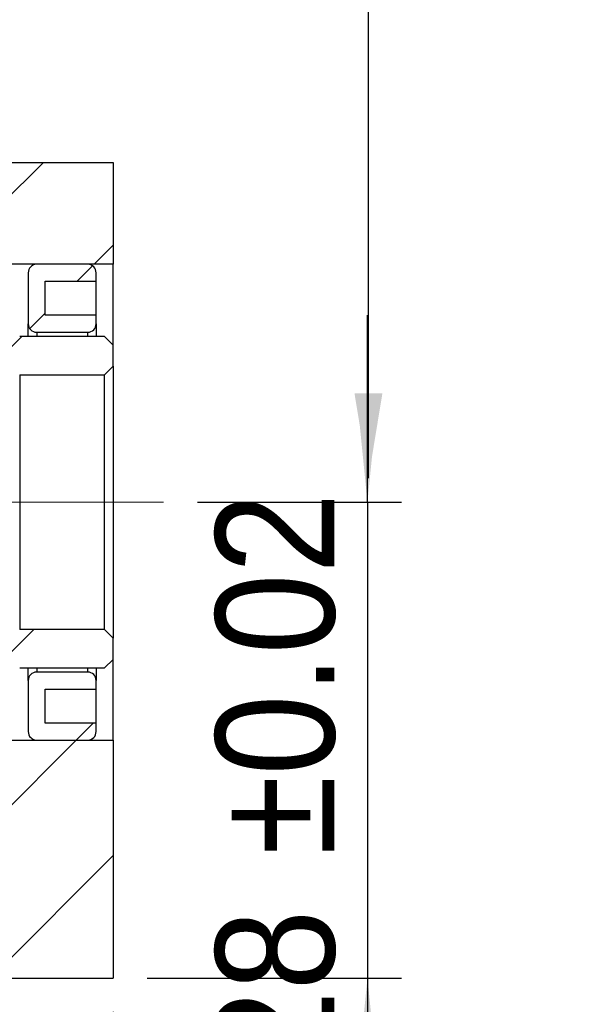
# Model space of a CAD drawing. Header units: millimetres. Extents: x 61 to 537, y 9 to 400.
# Tile 5 of 7: x 504 to 537, y 70 to 128. Entities that reach past the tile are written whole.
import ezdxf

# ---------------------------------------------------------------- set-up
doc = ezdxf.new("R2010")
doc.units = ezdxf.units.MM
doc.header["$LTSCALE"] = 2
doc.linetypes.add('CENTERX2', pattern=[20.32, 12.7, -2.54, 2.54, -2.54])
doc.layers.add('FORMAT', color=7, linetype='Continuous')
doc.styles.add('SLDTEXTSTYLE0', font='GOTHIC.TTF', dxfattribs={"width": 0.913})
doc.styles.get("Standard").update_dxf_attribs({"font": 'GOTHIC.TTF'})
doc.dimstyles.new('SLDDIMSTYLE1', dxfattribs={"dimtxt": 0.18, "dimasz": 5, "dimexe": 0, "dimexo": 0.0625, "dimgap": 0, "dimtad": 0, "dimtih": 1, "dimtoh": 1, "dimdec": 0, "dimrnd": 1e-09, "dimzin": 0, "dimdsep": 46, "dimtxsty": 'STANDARD', "dimsah": 1, "dimcen": 0.09, "dimadec": 0, "dimazin": 0, "dimtfac": 5, "dimtdec": 0, "dimtofl": 0, "dimtmove": 0, "dimatfit": 3, "dimfxl": 1, "dimfrac": 2, "dimtolj": 1, "dimtzin": 0, "dimarcsym": 0})
doc.dimstyles.new('SLDDIMSTYLE2', dxfattribs={"dimtxt": 7, "dimasz": 5, "dimexe": 0, "dimexo": 0.0625, "dimgap": 1.75, "dimtad": 1, "dimrnd": 1e-09, "dimzin": 12, "dimdsep": 46, "dimtxsty": 'SLDTEXTSTYLE0', "dimsah": 1, "dimcen": 0.09, "dimadec": 0, "dimazin": 3, "dimtfac": 1, "dimtmove": 0, "dimatfit": 0, "dimfxl": 1, "dimfrac": 2, "dimtolj": 1, "dimtzin": 12, "dimarcsym": 0})
doc.dimstyles.new('SLDDIMSTYLE3', dxfattribs={"dimtxt": 7, "dimasz": 5, "dimexe": 0, "dimexo": 0.0625, "dimgap": 1.75, "dimtad": 1, "dimrnd": 1e-09, "dimzin": 12, "dimdsep": 46, "dimtxsty": 'SLDTEXTSTYLE0', "dimsah": 1, "dimcen": 0.09, "dimadec": 0, "dimazin": 3, "dimtfac": 1, "dimtofl": 0, "dimtmove": 0, "dimatfit": 3, "dimfxl": 1, "dimfrac": 2, "dimtolj": 1, "dimtzin": 12, "dimarcsym": 0})
doc.dimstyles.new('SLDDIMSTYLE4', dxfattribs={"dimtxt": 7, "dimasz": 5, "dimexe": 0, "dimexo": 0.0625, "dimgap": 1.75, "dimtad": 1, "dimrnd": 1e-09, "dimzin": 12, "dimdsep": 46, "dimtxsty": 'SLDTEXTSTYLE0', "dimsah": 1, "dimcen": 0.09, "dimadec": 0, "dimazin": 3, "dimtol": 1, "dimtp": 0.02, "dimtm": 0.02, "dimtfac": 1, "dimtmove": 0, "dimatfit": 0, "dimfxl": 1, "dimfrac": 2, "dimtolj": 1, "dimarcsym": 0})

# ---------------------------------------------------------------- blocks, each defined once
blk = doc.blocks.new('_D_12')
at = {"layer": 'FORMAT', "color": 7}
for p, q in [((524.74, 99.519), (524.74, 110.519)), ((514.735, 99.519), (526.74, 99.519)), ((524.74, 99.519), (524.74, 71.519)), ((511.777, 71.519), (526.74, 71.519)), ((524.74, 71.519), (524.74, 60.519))]:
    blk.add_line(p, q, dxfattribs=at)
for points in [[(524.74, 99.519), (525.24, 104.519), (524.24, 104.519)], [(524.74, 71.519), (524.24, 66.519), (525.24, 66.519)]]:
    blk.add_solid(points, dxfattribs=at)
at = {"layer": 'FORMAT', "color": 7, "char_height": 7, "attachment_point": 1, "rotation": 90, "style": 'SLDTEXTSTYLE0'}
for s, insert in [(' ±0.02', (515.799, 76.376)), ('28', (515.799, 66.032))]:
    blk.add_mtext(s, dxfattribs=dict(at, insert=insert))
blk = doc.blocks.new('_D_13')
at = {"layer": 'FORMAT', "color": 7}
for p, q in [((503.777, 80.019), (503.777, 52.523)), ((509.777, 69.519), (509.777, 52.523)), ((503.777, 54.523), (492.777, 54.523)), ((509.777, 54.523), (503.777, 54.523)), ((509.777, 54.523), (520.777, 54.523))]:
    blk.add_line(p, q, dxfattribs=at)
for points in [[(503.777, 54.523), (498.777, 55.023), (498.777, 54.023)], [(509.777, 54.523), (514.777, 54.023), (514.777, 55.023)]]:
    blk.add_solid(points, dxfattribs=at)
at = {"layer": 'FORMAT', "color": 7, "insert": (503.866, 63.464), "char_height": 7, "attachment_point": 1, "style": 'SLDTEXTSTYLE0'}
blk.add_mtext('6', dxfattribs=at)
blk = doc.blocks.new('_D_15')
at = {"layer": 'FORMAT', "color": 7}
for p, q in [((509.777, 69.519), (509.777, 38.255)), ((410.777, 54.519), (410.777, 38.255)), ((509.777, 40.255), (410.777, 40.255))]:
    blk.add_line(p, q, dxfattribs=at)
for points in [[(410.777, 40.255), (415.777, 39.755), (415.777, 40.755)], [(509.777, 40.255), (504.777, 40.755), (504.777, 39.755)]]:
    blk.add_solid(points, dxfattribs=at)
at = {"layer": 'FORMAT', "color": 7, "insert": (455.105, 49.197), "char_height": 7, "attachment_point": 1, "style": 'SLDTEXTSTYLE0'}
blk.add_mtext('99', dxfattribs=at)

msp = doc.modelspace()

# ---------------------------------------------------------------- hatches: boundary and pattern name
at = {"linetype": 'Continuous', "lineweight": 18}
h = msp.add_hatch(dxfattribs=at)
h.set_pattern_fill('ANSI31', scale=2, style=0)
h.paths.add_polyline_path([(509.777, 113.519), (509.777, 119.519), (479.777, 119.519), (479.777, 117.019), (503.777, 117.019), (503.777, 113.519)], flags=0)
h = msp.add_hatch(dxfattribs=at)
h.set_pattern_fill('ANSI31', scale=2, style=0)
edge = h.paths.add_edge_path(flags=0)
edge.add_line((508.777, 110.019), (508.777, 110.519))
edge.add_line((508.777, 110.519), (505.777, 110.519))
edge.add_line((505.777, 110.519), (505.777, 112.519))
edge.add_line((505.777, 112.519), (508.777, 112.519))
edge.add_line((508.777, 112.519), (508.777, 113.019))
edge.add_arc((508.277, 113.019), 0.5, 0, 90)
edge.add_line((508.277, 113.519), (505.277, 113.519))
edge.add_arc((505.277, 113.019), 0.5, 90, 180)
edge.add_line((504.777, 113.019), (504.777, 110.019))
edge.add_arc((505.277, 110.019), 0.5, 180, 270)
edge.add_line((505.277, 109.519), (508.277, 109.519))
edge.add_arc((508.277, 110.019), 0.5, 270, 360)
h = msp.add_hatch(dxfattribs=at)
h.set_pattern_fill('ANSI31', scale=2, style=0)
edge = h.paths.add_edge_path(flags=0)
edge.add_line((509.277, 107.019), (509.777, 107.519))
edge.add_line((509.777, 107.519), (509.777, 108.769))
edge.add_line((509.777, 108.769), (509.277, 109.269))
edge.add_line((509.277, 109.269), (504.277, 109.269))
edge.add_arc((504.277, 108.769), 0.5, 90, 180)
edge.add_line((503.777, 108.769), (503.777, 107.519))
edge.add_arc((504.277, 107.519), 0.5, 180, 270)
edge.add_line((504.277, 107.019), (509.277, 107.019))
h = msp.add_hatch(dxfattribs=at)
h.set_pattern_fill('ANSI31', scale=2, style=0)
edge = h.paths.add_edge_path(flags=0)
edge.add_line((509.777, 91.519), (509.277, 92.019))
edge.add_line((509.277, 92.019), (504.277, 92.019))
edge.add_arc((504.277, 91.519), 0.5, 90, 180)
edge.add_line((503.777, 91.519), (503.777, 90.269))
edge.add_arc((504.277, 90.269), 0.5, 180, 270)
edge.add_line((504.277, 89.769), (509.277, 89.769))
edge.add_line((509.277, 89.769), (509.777, 90.269))
edge.add_line((509.777, 90.269), (509.777, 91.519))
h = msp.add_hatch(dxfattribs=at)
h.set_pattern_fill('ANSI31', scale=2, style=0)
edge = h.paths.add_edge_path(flags=0)
edge.add_line((505.777, 86.519), (505.777, 88.519))
edge.add_line((505.777, 88.519), (508.777, 88.519))
edge.add_line((508.777, 88.519), (508.777, 89.019))
edge.add_arc((508.277, 89.019), 0.5, 0, 90)
edge.add_line((508.277, 89.519), (505.277, 89.519))
edge.add_arc((505.277, 89.019), 0.5, 90, 180)
edge.add_line((504.777, 89.019), (504.777, 86.019))
edge.add_arc((505.277, 86.019), 0.5, 180, 270)
edge.add_line((505.277, 85.519), (508.277, 85.519))
edge.add_arc((508.277, 86.019), 0.5, 270, 360)
edge.add_line((508.777, 86.019), (508.777, 86.519))
edge.add_line((508.777, 86.519), (505.777, 86.519))
h = msp.add_hatch(dxfattribs=at)
h.set_pattern_fill('ANSI31', scale=2, style=0)
h.paths.add_polyline_path([(509.777, 85.519), (503.777, 85.519), (503.777, 82.019), (479.777, 82.019), (479.777, 71.519), (509.777, 71.519)], flags=0)

# ---------------------------------------------------------------- linework, layer by layer
at = {"color": 7, "linetype": 'Continuous', "lineweight": 25}
for p, q in [((479.777, 119.519), (509.777, 119.519)), ((509.777, 119.519), (509.777, 113.519)), ((509.777, 113.519), (503.777, 113.519)), ((504.777, 113.019), (504.777, 110.019)), ((508.277, 113.519), (505.277, 113.519)), ((508.777, 112.519), (508.777, 113.019)), ((509.777, 108.769), (509.777, 113.519)), ((505.777, 112.519), (508.777, 112.519)), ((505.777, 110.519), (505.777, 112.519)), ((508.777, 110.519), (508.777, 112.519)), ((508.777, 110.519), (505.777, 110.519)), ((508.777, 110.019), (508.777, 110.519)), ((504.777, 109.269), (504.777, 110.019)), ((505.277, 109.519), (508.277, 109.519)), ((508.777, 110.019), (508.777, 109.269)), ((509.277, 109.269), (504.277, 109.269)), ((509.277, 109.269), (509.777, 108.769)), ((509.777, 107.519), (509.777, 108.769)), ((509.777, 107.519), (509.277, 107.019)), ((509.777, 107.519), (509.777, 91.519)), ((504.277, 107.019), (509.277, 107.019)), ((504.277, 107.019), (504.277, 92.019)), ((509.277, 92.019), (509.277, 107.019)), ((509.277, 92.019), (504.277, 92.019)), ((509.277, 92.019), (509.777, 91.519)), ((509.777, 90.269), (509.777, 91.519)), ((509.777, 90.269), (509.277, 89.769)), ((509.777, 85.519), (509.777, 90.269)), ((504.277, 89.769), (509.277, 89.769)), ((504.777, 89.019), (504.777, 89.769)), ((508.277, 89.519), (505.277, 89.519)), ((508.777, 89.769), (508.777, 89.019)), ((504.777, 89.019), (504.777, 86.019)), ((508.777, 88.519), (508.777, 89.019)), ((505.777, 88.519), (508.777, 88.519)), ((505.777, 86.519), (505.777, 88.519)), ((508.777, 86.519), (508.777, 88.519)), ((508.777, 86.519), (505.777, 86.519)), ((508.777, 86.019), (508.777, 86.519)), ((503.777, 85.519), (509.777, 85.519)), ((505.277, 85.519), (508.277, 85.519)), ((509.777, 85.519), (509.777, 71.519)), ((479.777, 71.519), (509.777, 71.519))]:
    msp.add_line(p, q, dxfattribs=at)
at = {"color": 8, "linetype": 'Continuous', "lineweight": 25}
for p, q in [((505.277, 109.519), (505.277, 109.269)), ((508.277, 109.269), (508.277, 109.519)), ((505.277, 89.769), (505.277, 89.519)), ((508.277, 89.519), (508.277, 89.769))]:
    msp.add_line(p, q, dxfattribs=at)
at = {"color": 7, "linetype": 'Continuous', "lineweight": 25}
for centre, start, end in [((505.277, 113.019), 90, 180), ((508.277, 113.019), 0, 90), ((505.277, 110.019), 180, 270), ((508.277, 110.019), 270, 0), ((505.277, 89.019), 90, 180), ((508.277, 89.019), 0, 90), ((505.277, 86.019), 180, 270), ((508.277, 86.019), 270, 0)]:
    msp.add_arc(centre, 0.5, start, end, dxfattribs=at)
at = {"layer": 'FORMAT', "color": 7, "linetype": 'CENTERX2', "lineweight": 18, "ltscale": 0.5}
msp.add_line((512.735, 99.519), (394.81, 99.519), dxfattribs=at)

# ---------------------------------------------------------------- dimensions: what is measured, and where the dimension line sits
at = {"layer": 'FORMAT', "color": 7}
dim = msp.add_linear_dim(base=(524.74, 71.519), p1=(512.735, 99.519), p2=(509.777, 71.519), angle=90, dimstyle='SLDDIMSTYLE4', dxfattribs=at)
dim.commit()
dim.dimension.update_dxf_attribs({"geometry": '_D_12', "text_midpoint": (524.74, 84.11), "dimtype": 160})
for base, p2, dimstyle, picture, middle in [((503.777, 54.523), (503.777, 82.019), 'SLDDIMSTYLE2', '_D_13', (506.452, 54.523)), ((410.777, 40.255), (410.777, 56.519), 'SLDDIMSTYLE3', '_D_15', (460.277, 40.255))]:
    dim = msp.add_linear_dim(base=base, p1=(509.777, 71.519), p2=p2, dimstyle=dimstyle, dxfattribs=at)
    dim.commit()
    dim.dimension.update_dxf_attribs({"geometry": picture, "text_midpoint": middle, "dimtype": 160})

# ---------------------------------------------------------------- leaders
msp.add_leader([(524.798, 100.927), (524.798, 164.155), (475.42, 164.155)], dimstyle='SLDDIMSTYLE1', dxfattribs=at)

doc.saveas('drawing.dxf')
